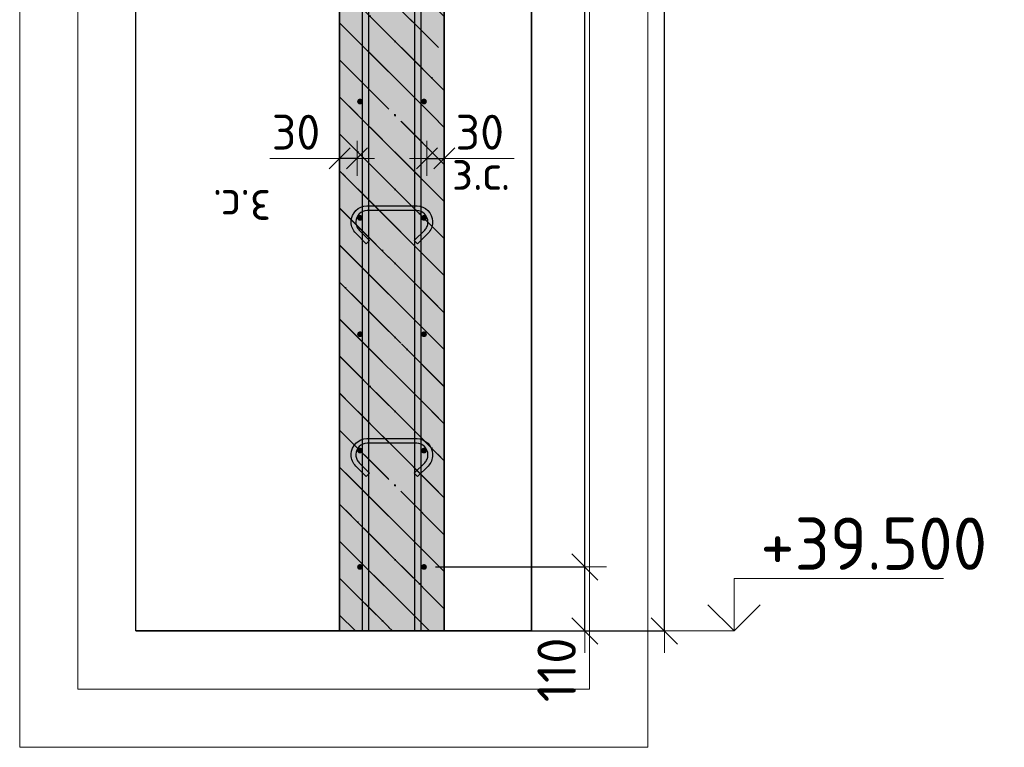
# Model space of a CAD drawing. Header units: millimetres. Extents: x 5077 to 50019, y 6526 to 90933.
# Tile 41 of 60: x 48326 to 50019, y 22619 to 23869. Entities that reach past the tile are written whole.
import ezdxf

# ---------------------------------------------------------------- set-up
doc = ezdxf.new("R2010")
doc.units = ezdxf.units.MM
doc.header["$PDMODE"] = 65
doc.linetypes.add('______11', pattern=[150, 120, -15, 0, -15])
doc.linetypes.add('______5', pattern=[330, 240, -30, 30, -30])
for name, color, linetype, lineweight in [('Standard', 7, 'Continuous', 25), ('Арм.стержн. вертикальными 1', 22, 'Continuous', 35), ('Арм.стержн.горизонт. 1', 180, 'Continuous', 35), ('Высотная отметки_ общее', 7, 'Continuous', 13), ('Размерная линия_ общее', 7, 'Continuous', 13), ('Размерная линия_ общее_1', 7, 'Continuous', 13)]:
    doc.layers.add(name, color=color, linetype=linetype, lineweight=lineweight)
doc.layers.add('Арм.стержн.Стяжки', color=7, linetype='Continuous', lineweight=35, true_color=0x501e0f)
doc.styles.add('ISOCPEUR', font='ISOCPEUR')
doc.dimstyles.new('DIMSTYLE_3', dxfattribs={"dimtxt": 66, "dimasz": 75, "dimexe": 0, "dimexo": 0, "dimgap": 33, "dimtad": 2, "dimdec": 0, "dimrnd": 5, "dimzin": 12, "dimdsep": 46, "dimtxsty": 'ISOCPEUR', "dimblk1": 'ALL_ML_STRICH', "dimblk2": 'ALL_ML_STRICH', "dimsah": 1, "dimcen": 0, "dimclrd": 7, "dimclre": 256, "dimclrt": 7, "dimadec": 0, "dimazin": 0, "dimtfac": 1, "dimtdec": 0, "dimtix": 1, "dimtmove": 2, "dimatfit": 3, "dimfxl": 0, "dimtvp": 1.2, "dimtzin": 0, "dimlwd": 0, "dimlwe": -3, "dimarcsym": 0})
doc.dimstyles.new('DIMSTYLE_8', dxfattribs={"dimtxt": 60, "dimasz": 60, "dimexe": 0, "dimexo": 0.001, "dimgap": 30, "dimtad": 2, "dimdec": 0, "dimrnd": 5, "dimzin": 12, "dimdsep": 46, "dimtxsty": 'ISOCPEUR', "dimblk1": 'ALL_ML_STRICH', "dimblk2": 'ALL_ML_STRICH', "dimsah": 1, "dimcen": 0, "dimse1": 1, "dimse2": 1, "dimclrd": 7, "dimclre": 256, "dimclrt": 7, "dimadec": 0, "dimazin": 0, "dimtfac": 1, "dimtdec": 0, "dimtix": 1, "dimtmove": 2, "dimatfit": 3, "dimfxl": 0, "dimtvp": 1.2, "dimtzin": 0, "dimlwd": 0, "dimlwe": -3, "dimarcsym": 0})
doc.dimstyles.new('DIMSTYLE_9', dxfattribs={"dimtxt": 66, "dimasz": 75, "dimexe": 0, "dimexo": 0, "dimgap": 33, "dimtad": 2, "dimdec": 0, "dimrnd": 5, "dimzin": 12, "dimdsep": 46, "dimtxsty": 'ISOCPEUR', "dimblk1": 'ALL_ML_STRICH', "dimblk2": 'ALL_ML_STRICH', "dimsah": 1, "dimcen": 0, "dimclrd": 7, "dimclre": 256, "dimclrt": 7, "dimadec": 0, "dimazin": 0, "dimtfac": 1, "dimtdec": 0, "dimtix": 1, "dimtmove": 2, "dimatfit": 3, "dimfxl": 0, "dimtzin": 0, "dimlwd": 0, "dimlwe": -3, "dimarcsym": 0})

# ---------------------------------------------------------------- blocks, each defined once
blk = doc.blocks.new('ALL_ML_STRICH')
at = {"color": 0, "linetype": 'ByBlock', "lineweight": -2}
for p, q in [((0, -0.5), (0, 0.5)), ((-0.3, -0.3), (0.3, 0.3)), ((-1, 0), (0.5, 0))]:
    blk.add_line(p, q, dxfattribs=at)
blk = doc.blocks.new('*D193')
at = {"layer": 'DEFPOINTS', "color": 7, "linetype": 'Continuous', "lineweight": 13, "transparency": 33554687}
for p in [(49026, 23631.1), (49026, 23622.3), (49056, 23622.3)]:
    blk.add_point(p, dxfattribs=at)
at = {"layer": 'Размерная линия_ общее_1', "color": 7, "linetype": 'Continuous', "lineweight": -2, "transparency": 33554687}
blk.add_line((49026, 23631.1), (49056, 23631.1), dxfattribs=at)
at = {"layer": 'Размерная линия_ общее_1', "color": 7, "linetype": 'Continuous', "lineweight": 13, "transparency": 33554687, "xscale": 60, "yscale": 60, "zscale": 60, "rotation": 180}
blk.add_blockref('ALL_ML_STRICH', (49026, 23631.1), dxfattribs=at)
at = {"layer": 'Размерная линия_ общее_1', "color": 7, "linetype": 'Continuous', "lineweight": 13, "transparency": 33554687, "xscale": 60, "yscale": 60, "zscale": 60}
blk.add_blockref('ALL_ML_STRICH', (49056, 23631.1), dxfattribs=at)
at = {"layer": 'Размерная линия_ общее_1', "color": 7, "linetype": 'Continuous', "lineweight": 13, "transparency": 33554687, "insert": (49117, 23676.1), "char_height": 60, "width": 120, "attachment_point": 5, "style": 'ISOCPEUR'}
blk.add_mtext('\\A1;{30}', dxfattribs=at)
at = {"layer": 'Размерная линия_ общее_1', "color": 7, "linetype": 'Continuous', "lineweight": 13, "transparency": 33554687, "insert": (49069.1, 23636.9), "char_height": 60, "width": 3, "attachment_point": 1, "line_spacing_factor": 0.60241, "style": 'ISOCPEUR'}
blk.add_mtext('з.с.', dxfattribs=at)
blk = doc.blocks.new('*D194')
at = {"layer": 'DEFPOINTS', "color": 7, "linetype": 'Continuous', "lineweight": 13, "transparency": 33554687}
for p in [(48876, 23622.3), (48906, 23631.1), (48906, 23622.3)]:
    blk.add_point(p, dxfattribs=at)
at = {"layer": 'Размерная линия_ общее_1', "color": 7, "linetype": 'Continuous', "lineweight": -2, "transparency": 33554687}
blk.add_line((48906, 23631.1), (48876, 23631.1), dxfattribs=at)
at = {"layer": 'Размерная линия_ общее_1', "color": 7, "linetype": 'Continuous', "lineweight": 13, "transparency": 33554687, "xscale": 60, "yscale": 60, "zscale": 60}
for p, rotation in [((48906, 23631.1), 360), ((48876, 23631.1), 180)]:
    blk.add_blockref('ALL_ML_STRICH', p, dxfattribs=dict(at, rotation=rotation))
at = {"layer": 'Размерная линия_ общее_1', "color": 7, "linetype": 'Continuous', "lineweight": 13, "transparency": 33554687, "insert": (48801, 23676.1), "char_height": 60, "width": 120, "attachment_point": 5, "style": 'ISOCPEUR'}
blk.add_mtext('\\A1;{30}', dxfattribs=at)
at = {"layer": 'Размерная линия_ общее_1', "color": 7, "linetype": 'Continuous', "lineweight": 13, "transparency": 33554687, "insert": (48758, 23516.9), "char_height": 60, "width": 3, "attachment_point": 1, "rotation": 180, "line_spacing_factor": 0.60241, "style": 'ISOCPEUR'}
blk.add_mtext('з.с.', dxfattribs=at)
blk = doc.blocks.new('*D319')
at = {"layer": 'DEFPOINTS', "color": 7, "linetype": 'Continuous', "lineweight": 13, "transparency": 33554687}
for p in [(49056, 27218.8), (49056, 22818.8), (49434.4, 22818.8)]:
    blk.add_point(p, dxfattribs=at)
at = {"layer": 'Размерная линия_ общее', "color": 253, "linetype": 'Continuous', "lineweight": -2, "true_color": 0xa0a0a0, "transparency": 33554687}
for p, q in [((49076, 27218.8), (49434.4, 27218.8)), ((49076, 22818.8), (49434.4, 22818.8))]:
    blk.add_line(p, q, dxfattribs=at)
at = {"layer": 'Размерная линия_ общее', "color": 7, "linetype": 'Continuous', "lineweight": -2, "transparency": 33554687}
blk.add_line((49434.4, 22818.8), (49434.4, 27218.8), dxfattribs=at)
at = {"layer": 'Размерная линия_ общее', "color": 7, "linetype": 'Continuous', "lineweight": 13, "transparency": 33554687, "xscale": 75, "yscale": 75, "zscale": 75}
for p, rotation in [((49434.4, 27218.8), 90), ((49434.4, 22818.8), 270)]:
    blk.add_blockref('ALL_ML_STRICH', p, dxfattribs=dict(at, rotation=rotation))
at = {"layer": 'Размерная линия_ общее', "color": 7, "linetype": 'Continuous', "lineweight": 13, "transparency": 33554687, "insert": (49386.4, 25015.5), "char_height": 66, "width": 264, "attachment_point": 5, "rotation": 90, "style": 'ISOCPEUR'}
blk.add_mtext('\\A1;{4400}', dxfattribs=at)
blk = doc.blocks.new('*D323')
at = {"layer": 'DEFPOINTS', "color": 7, "linetype": 'Continuous', "lineweight": 13, "transparency": 33554687}
for p in [(49021, 22928.8), (49056, 22818.8), (49297.5, 22818.8)]:
    blk.add_point(p, dxfattribs=at)
at = {"layer": 'Размерная линия_ общее', "color": 253, "linetype": 'Continuous', "lineweight": -2, "true_color": 0xa0a0a0, "transparency": 33554687}
for p, q in [((49041, 22928.8), (49297.5, 22928.8)), ((49076, 22818.8), (49297.5, 22818.8))]:
    blk.add_line(p, q, dxfattribs=at)
at = {"layer": 'Размерная линия_ общее', "color": 7, "linetype": 'Continuous', "lineweight": -2, "transparency": 33554687}
blk.add_line((49297.5, 22818.8), (49297.5, 22928.8), dxfattribs=at)
at = {"layer": 'Размерная линия_ общее', "color": 7, "linetype": 'Continuous', "lineweight": 13, "transparency": 33554687, "xscale": 75, "yscale": 75, "zscale": 75}
for p, rotation in [((49297.5, 22928.8), 90), ((49297.5, 22818.8), 270)]:
    blk.add_blockref('ALL_ML_STRICH', p, dxfattribs=dict(at, rotation=rotation))
at = {"layer": 'Размерная линия_ общее', "color": 7, "linetype": 'Continuous', "lineweight": 13, "transparency": 33554687, "insert": (49249.1, 22751.9), "char_height": 66, "width": 198, "attachment_point": 5, "rotation": 90, "style": 'ISOCPEUR'}
blk.add_mtext('\\A1;{110}', dxfattribs=at)
blk = doc.blocks.new('*D324')
at = {"layer": 'DEFPOINTS', "color": 7, "linetype": 'Continuous', "lineweight": 13, "transparency": 33554687}
for p in [(49021, 27128.8), (49021, 22928.8), (49297.5, 22928.8)]:
    blk.add_point(p, dxfattribs=at)
at = {"layer": 'Размерная линия_ общее', "color": 253, "linetype": 'Continuous', "lineweight": -2, "true_color": 0xa0a0a0, "transparency": 33554687}
for p, q in [((49041, 27128.8), (49297.5, 27128.8)), ((49041, 22928.8), (49297.5, 22928.8))]:
    blk.add_line(p, q, dxfattribs=at)
at = {"layer": 'Размерная линия_ общее', "color": 7, "linetype": 'Continuous', "lineweight": -2, "transparency": 33554687}
blk.add_line((49297.5, 22928.8), (49297.5, 27128.8), dxfattribs=at)
at = {"layer": 'Размерная линия_ общее', "color": 7, "linetype": 'Continuous', "lineweight": 13, "transparency": 33554687, "xscale": 75, "yscale": 75, "zscale": 75}
for p, rotation in [((49297.5, 27128.8), 90), ((49297.5, 22928.8), 270)]:
    blk.add_blockref('ALL_ML_STRICH', p, dxfattribs=dict(at, rotation=rotation))
at = {"layer": 'Размерная линия_ общее', "color": 7, "linetype": 'Continuous', "lineweight": 13, "transparency": 33554687, "insert": (49216.5, 24803.8), "char_height": 66, "width": 3.3, "attachment_point": 1, "rotation": 90, "line_spacing_factor": 0.60241, "style": 'ISOCPEUR'}
blk.add_mtext('\\W0.91;21х200=4200', dxfattribs=at)
blk = doc.blocks.new('COMPLEX_ELEVATIONDIM_9')
at = {"layer": 'Высотная отметки_ общее', "color": 7, "linetype": 'Continuous', "lineweight": 13, "transparency": 33554687}
for p, q in [((49554.4, 22818.8), (49554.4, 22908.8)), ((49554.4, 22908.8), (49914.4, 22908.8)), ((49554.4, 22818.8), (49509.4, 22863.8)), ((49554.4, 22818.8), (49599.4, 22863.8)), ((49554.4, 22818.8), (49554.4, 22818.8)), ((49554.4, 22818.8), (49554.4, 22818.8)), ((49554.4, 22818.8), (49554.4, 22818.8)), ((49554.4, 22818.8), (49554.4, 22818.8))]:
    blk.add_line(p, q, dxfattribs=at)
blk.add_lwpolyline([(49554.4, 22818.8), (49494.4, 22818.8), (49494.4, 22818.8), (49448.3, 22818.8)], dxfattribs=at)
at = {"layer": 'Высотная отметки_ общее', "color": 7, "linetype": 'Continuous', "lineweight": 13, "transparency": 33554687, "insert": (49599.4, 22923.8), "char_height": 90, "width": 447.716, "attachment_point": 7, "style": 'ISOCPEUR'}
blk.add_mtext('\\W0.96;+39.500', dxfattribs=at)

msp = doc.modelspace()

# ---------------------------------------------------------------- hatches: boundary and pattern name
at = {"layer": 'Standard', "linetype": 'Continuous', "lineweight": 35, "transparency": 33554687}
h = msp.add_hatch(dxfattribs=at)
h.set_pattern_fill('__________541', scale=30, angle=45, style=0, pattern_type=2)
h.set_pattern_definition([(135, (0, 0), (-63.63961, -63.63961), [120, -15, 0, -15]), (135, (-31.82, -31.82), (-63.63961, -63.63961), [240, -30, 30, -30])])
h.paths.add_polyline_path([(49056, 27218.8), (48876, 27218.8), (48876, 22818.8), (49056, 22818.8)], flags=0)
at = {"layer": 'Standard', "linetype": 'Continuous', "lineweight": 35, "true_color": 0xc7c7c7, "transparency": 33554687}
msp.add_hatch(color=9, dxfattribs=at).paths.add_polyline_path([(49056, 27218.8), (48876, 27218.8), (48876, 22818.8), (49056, 22818.8)])
at = {"layer": 'Арм.стержн.горизонт. 1', "linetype": 'Continuous', "lineweight": 50, "transparency": 33554687}
for points in [[(48916, 23728.8), (48915.7, 23730.7), (48914.6, 23732.3), (48913, 23733.4), (48911, 23733.8), (48909.1, 23733.4), (48907.5, 23732.3), (48906.4, 23730.7), (48906, 23728.8), (48906.4, 23726.8), (48907.5, 23725.2), (48909.1, 23724.1), (48911, 23723.8), (48913, 23724.1), (48914.6, 23725.2), (48915.7, 23726.8)], [(49026, 23728.8), (49025.7, 23730.7), (49024.6, 23732.3), (49023, 23733.4), (49021, 23733.8), (49019.1, 23733.4), (49017.5, 23732.3), (49016.4, 23730.7), (49016, 23728.8), (49016.4, 23726.8), (49017.5, 23725.2), (49019.1, 23724.1), (49021, 23723.8), (49023, 23724.1), (49024.6, 23725.2), (49025.7, 23726.8)], [(48916, 23528.8), (48915.7, 23530.7), (48914.6, 23532.3), (48913, 23533.4), (48911, 23533.8), (48909.1, 23533.4), (48907.5, 23532.3), (48906.4, 23530.7), (48906, 23528.8), (48906.4, 23526.8), (48907.5, 23525.2), (48909.1, 23524.1), (48911, 23523.8), (48913, 23524.1), (48914.6, 23525.2), (48915.7, 23526.8)], [(49026, 23528.8), (49025.7, 23530.7), (49024.6, 23532.3), (49023, 23533.4), (49021, 23533.8), (49019.1, 23533.4), (49017.5, 23532.3), (49016.4, 23530.7), (49016, 23528.8), (49016.4, 23526.8), (49017.5, 23525.2), (49019.1, 23524.1), (49021, 23523.8), (49023, 23524.1), (49024.6, 23525.2), (49025.7, 23526.8)], [(48916, 23328.8), (48915.7, 23330.7), (48914.6, 23332.3), (48913, 23333.4), (48911, 23333.8), (48909.1, 23333.4), (48907.5, 23332.3), (48906.4, 23330.7), (48906, 23328.8), (48906.4, 23326.8), (48907.5, 23325.2), (48909.1, 23324.1), (48911, 23323.8), (48913, 23324.1), (48914.6, 23325.2), (48915.7, 23326.8)], [(49026, 23328.8), (49025.7, 23330.7), (49024.6, 23332.3), (49023, 23333.4), (49021, 23333.8), (49019.1, 23333.4), (49017.5, 23332.3), (49016.4, 23330.7), (49016, 23328.8), (49016.4, 23326.8), (49017.5, 23325.2), (49019.1, 23324.1), (49021, 23323.8), (49023, 23324.1), (49024.6, 23325.2), (49025.7, 23326.8)], [(48916, 23128.8), (48915.7, 23130.7), (48914.6, 23132.3), (48913, 23133.4), (48911, 23133.8), (48909.1, 23133.4), (48907.5, 23132.3), (48906.4, 23130.7), (48906, 23128.8), (48906.4, 23126.8), (48907.5, 23125.2), (48909.1, 23124.1), (48911, 23123.8), (48913, 23124.1), (48914.6, 23125.2), (48915.7, 23126.8)], [(49026, 23128.8), (49025.7, 23130.7), (49024.6, 23132.3), (49023, 23133.4), (49021, 23133.8), (49019.1, 23133.4), (49017.5, 23132.3), (49016.4, 23130.7), (49016, 23128.8), (49016.4, 23126.8), (49017.5, 23125.2), (49019.1, 23124.1), (49021, 23123.8), (49023, 23124.1), (49024.6, 23125.2), (49025.7, 23126.8)], [(48916, 22928.8), (48915.7, 22930.7), (48914.6, 22932.3), (48913, 22933.4), (48911, 22933.8), (48909.1, 22933.4), (48907.5, 22932.3), (48906.4, 22930.7), (48906, 22928.8), (48906.4, 22926.8), (48907.5, 22925.2), (48909.1, 22924.1), (48911, 22923.8), (48913, 22924.1), (48914.6, 22925.2), (48915.7, 22926.8)], [(49026, 22928.8), (49025.7, 22930.7), (49024.6, 22932.3), (49023, 22933.4), (49021, 22933.8), (49019.1, 22933.4), (49017.5, 22932.3), (49016.4, 22930.7), (49016, 22928.8), (49016.4, 22926.8), (49017.5, 22925.2), (49019.1, 22924.1), (49021, 22923.8), (49023, 22924.1), (49024.6, 22925.2), (49025.7, 22926.8)]]:
    msp.add_hatch(color=4, dxfattribs=at).paths.add_polyline_path(points)

# ---------------------------------------------------------------- linework, layer by layer
at = {"layer": 'Standard', "color": 52, "linetype": 'Continuous', "lineweight": 13, "transparency": 33554687}
for p, q in [((48525.8, 22818.8), (48525.8, 27524.1)), ((48525.8, 22818.8), (48525.8, 27524.1)), ((49205.8, 22818.8), (49205.8, 27524.1)), ((49205.8, 27524.1), (49205.8, 22818.8)), ((48525.8, 22818.8), (49205.8, 22818.8)), ((49205.8, 22818.8), (48525.8, 22818.8))]:
    msp.add_line(p, q, dxfattribs=at)
at = {"layer": 'Standard', "color": 52, "linetype": 'Continuous', "lineweight": -3, "transparency": 33554687}
for p, q in [((48525.8, 22818.8), (48525.8, 27524.1)), ((48525.8, 22818.8), (48525.8, 27524.1)), ((49205.8, 22818.8), (49205.8, 27524.1)), ((49205.8, 27524.1), (49205.8, 22818.8)), ((48525.8, 22818.8), (49205.8, 22818.8)), ((49205.8, 22818.8), (48525.8, 22818.8))]:
    msp.add_line(p, q, dxfattribs=at)
at = {"layer": 'Standard', "color": 7, "linetype": 'Continuous', "lineweight": 35, "transparency": 33554687}
for p, q in [((48876, 27218.8), (48876, 22818.8)), ((48876, 27218.8), (48876, 22818.8)), ((49056, 22818.8), (49056, 27218.8)), ((49056, 22818.8), (49056, 27218.8)), ((48876, 22818.8), (49056, 22818.8)), ((48876, 22818.8), (49056, 22818.8))]:
    msp.add_line(p, q, dxfattribs=at)
at = {"layer": 'Standard', "color": 253, "linetype": '______5', "lineweight": 35, "true_color": 0xababab, "transparency": 33554687}
for p, q in [((48876, 23991.3), (49056, 23811.3)), ((48876, 23864), (49056, 23684)), ((48876, 23736.7), (49056, 23556.7)), ((48876, 23609.5), (49056, 23429.5)), ((48876, 23482.2), (49056, 23302.2)), ((48876, 23354.9), (49056, 23174.9)), ((48876, 23227.6), (49056, 23047.6)), ((48876, 23100.4), (49056, 22920.4)), ((48876, 22973.1), (49030.4, 22818.8)), ((48876, 22845.8), (48903.1, 22818.8))]:
    msp.add_line(p, q, dxfattribs=at)
at = {"layer": 'Standard', "color": 253, "linetype": '______11', "lineweight": 35, "true_color": 0xababab, "transparency": 33554687}
for p, q in [((48876, 23927.7), (49056, 23747.7)), ((48876, 23800.4), (49056, 23620.4)), ((48876, 23673.1), (49056, 23493.1)), ((48876, 23545.8), (49056, 23365.8)), ((48876, 23418.6), (49056, 23238.6)), ((48876, 23291.3), (49056, 23111.3)), ((48876, 23164), (49056, 22984)), ((48876, 23036.7), (49056, 22856.7)), ((48876, 22909.4), (48966.7, 22818.8))]:
    msp.add_line(p, q, dxfattribs=at)
at = {"layer": 'Standard', "color": 7, "linetype": 'Continuous', "lineweight": 13, "transparency": 33554687}
for p, q in [((48876, 23631.1), (48756, 23631.1)), ((49056, 23631.1), (49176, 23631.1))]:
    msp.add_line(p, q, dxfattribs=at)
for points in [[(48325.8, 22618.8), (49405.8, 22618.8), (49405.8, 27724.1), (48325.8, 27724.1), (48325.8, 22618.8)], [(48425.8, 22718.8), (49305.8, 22718.8), (49305.8, 27624.1), (48425.8, 27624.1), (48425.8, 22718.8)]]:
    msp.add_lwpolyline(points, dxfattribs=at)
at = {"layer": 'Арм.стержн. вертикальными 1', "color": 4, "linetype": 'Continuous', "lineweight": 25, "transparency": 33554687}
for points in [[(49005.5, 22818.8), (49005.5, 27339.7), (49004.9, 27344.2), (49003.4, 27348.8), (49001, 27353), (48998.2, 27356.4), (48994.8, 27359.3), (48990.6, 27361.6), (48986, 27363.1), (48981.5, 27363.8), (48705.5, 27363.8), (48705.5, 27373.8), (48982.2, 27373.8), (48988.3, 27372.9), (48994.6, 27370.8), (49000.5, 27367.5), (49005.3, 27363.5), (49009.3, 27358.7), (49012.6, 27352.9), (49014.7, 27346.5), (49015.5, 27340.4), (49015.5, 22818.8), (49005.5, 22818.8)], [(48915.5, 22818.8), (48915.5, 27259.7), (48914.9, 27264.2), (48913.4, 27268.8), (48911, 27273), (48908.2, 27276.4), (48904.8, 27279.3), (48900.6, 27281.6), (48896, 27283.1), (48891.5, 27283.8), (48535.5, 27283.8), (48535.5, 27293.8), (48892.2, 27293.8), (48898.3, 27292.9), (48904.6, 27290.8), (48910.5, 27287.5), (48915.3, 27283.5), (48919.3, 27278.7), (48922.6, 27272.9), (48924.7, 27266.5), (48925.5, 27260.4), (48925.5, 22818.8), (48915.5, 22818.8)]]:
    msp.add_lwpolyline(points, dxfattribs=at)
at = {"layer": 'Арм.стержн.горизонт. 1', "color": 52, "linetype": 'Continuous', "lineweight": 35, "transparency": 33554687}
for p, q in [((48876, 22818.8), (48876, 22818.8)), ((49056, 22818.8), (49056, 22818.8))]:
    msp.add_line(p, q, dxfattribs=at)
at = {"layer": 'Арм.стержн.Стяжки', "color": 40, "linetype": 'Continuous', "lineweight": 25, "transparency": 33554687}
for points in [[(48921.7, 23484.2), (48903.6, 23502.3), (48901.9, 23504.2), (48900.4, 23506.3), (48899.1, 23508.6), (48898, 23510.9), (48897.1, 23513.3), (48896.5, 23515.9), (48896, 23518.4), (48895.9, 23521), (48895.9, 23523), (48896.6, 23527.8), (48898.2, 23532.9), (48900.8, 23537.6), (48904.1, 23541.4), (48907.9, 23544.7), (48912.6, 23547.3), (48917.7, 23548.9), (48922.5, 23549.6), (49009.2, 23549.6), (49014.1, 23548.9), (49019.2, 23547.3), (49023.8, 23544.7), (49027.7, 23541.4), (49030.9, 23537.6), (49033.5, 23532.9), (49035.2, 23527.8), (49035.9, 23523), (49035.9, 23521), (49035.7, 23518.4), (49035.3, 23515.9), (49034.6, 23513.3), (49033.7, 23510.9), (49032.7, 23508.6), (49031.3, 23506.3), (49029.8, 23504.2), (49028.1, 23502.3), (49010.1, 23484.2), (49004.4, 23489.9), (49022.3, 23507.8), (49023.5, 23509.2), (49024.6, 23510.7), (49025.6, 23512.3), (49026.3, 23514), (49027, 23515.7), (49027.4, 23517.5), (49027.7, 23519.4), (49027.9, 23521.2), (49027.9, 23522.4), (49027.4, 23526), (49026.2, 23529.7), (49024.3, 23533), (49022, 23535.8), (49019.3, 23538), (49015.9, 23539.9), (49012.3, 23541.1), (49008.6, 23541.6), (48923.1, 23541.6), (48919.5, 23541.1), (48915.8, 23539.9), (48912.5, 23538), (48909.7, 23535.8), (48907.5, 23533), (48905.6, 23529.7), (48904.4, 23526), (48903.9, 23522.4), (48903.9, 23521.2), (48904, 23519.4), (48904.3, 23517.5), (48904.8, 23515.7), (48905.4, 23514), (48906.2, 23512.3), (48907.1, 23510.7), (48908.2, 23509.2), (48909.5, 23507.8), (48927.3, 23489.9), (48921.7, 23484.2)], [(48921.7, 23084.2), (48903.6, 23102.3), (48901.9, 23104.2), (48900.4, 23106.3), (48899.1, 23108.6), (48898, 23110.9), (48897.1, 23113.3), (48896.5, 23115.9), (48896, 23118.4), (48895.9, 23121), (48895.9, 23123), (48896.6, 23127.8), (48898.2, 23132.9), (48900.8, 23137.6), (48904.1, 23141.4), (48907.9, 23144.7), (48912.6, 23147.3), (48917.7, 23148.9), (48922.5, 23149.6), (49009.2, 23149.6), (49014.1, 23148.9), (49019.2, 23147.3), (49023.8, 23144.7), (49027.7, 23141.4), (49030.9, 23137.6), (49033.5, 23132.9), (49035.2, 23127.8), (49035.9, 23123), (49035.9, 23121), (49035.7, 23118.4), (49035.3, 23115.9), (49034.6, 23113.3), (49033.7, 23110.9), (49032.7, 23108.6), (49031.3, 23106.3), (49029.8, 23104.2), (49028.1, 23102.3), (49010.1, 23084.2), (49004.4, 23089.9), (49022.3, 23107.8), (49023.5, 23109.2), (49024.6, 23110.7), (49025.6, 23112.3), (49026.3, 23114), (49027, 23115.7), (49027.4, 23117.5), (49027.7, 23119.4), (49027.9, 23121.2), (49027.9, 23122.4), (49027.4, 23126), (49026.2, 23129.7), (49024.3, 23133), (49022, 23135.8), (49019.3, 23138), (49015.9, 23139.9), (49012.3, 23141.1), (49008.6, 23141.6), (48923.1, 23141.6), (48919.5, 23141.1), (48915.8, 23139.9), (48912.5, 23138), (48909.7, 23135.8), (48907.5, 23133), (48905.6, 23129.7), (48904.4, 23126), (48903.9, 23122.4), (48903.9, 23121.2), (48904, 23119.4), (48904.3, 23117.5), (48904.8, 23115.7), (48905.4, 23114), (48906.2, 23112.3), (48907.1, 23110.7), (48908.2, 23109.2), (48909.5, 23107.8), (48927.3, 23089.9), (48921.7, 23084.2)]]:
    msp.add_lwpolyline(points, dxfattribs=at)

# ---------------------------------------------------------------- block references
at = {"layer": 'Высотная отметки_ общее', "color": 7, "linetype": 'Continuous', "lineweight": 13, "transparency": 33554687}
msp.add_blockref('COMPLEX_ELEVATIONDIM_9', (0, 0), dxfattribs=at)

# ---------------------------------------------------------------- dimensions: what is measured, and where the dimension line sits
at = {"layer": 'Размерная линия_ общее', "color": 7, "linetype": 'Continuous', "lineweight": 13, "transparency": 33554687}
for base, p2, dimstyle, picture, middle in [((49434.4, 27218.8), (49076, 27218.8), 'DIMSTYLE_9', '*D319', (49386.4, 25015.5)), ((49297.5, 22928.8), (49041, 22928.8), 'DIMSTYLE_3', '*D323', (49249.1, 22751.9))]:
    dim = msp.add_linear_dim(base=base, p1=(49076, 22818.8), p2=p2, angle=90, dimstyle=dimstyle, override={"dimpost": '<>', "dimclrd": 7, "dimclre": 253, "dimclrt": 7, "dimlwd": 0, "dimlwe": 65533}, dxfattribs=at)
    dim.commit()
    dim.dimension.update_dxf_attribs({"geometry": picture, "text_midpoint": middle, "dimtype": 160})
dim = msp.add_linear_dim(base=(49297.5, 27128.8), p1=(49041, 22928.8), p2=(49041, 27128.8), angle=90, text='\\W0.91;21х200=4200', dimstyle='DIMSTYLE_9', override={"dimpost": '<>', "dimclrd": 7, "dimclre": 253, "dimclrt": 7, "dimlwd": 0, "dimlwe": 65533}, dxfattribs=at)
dim.commit()
dim.dimension.update_dxf_attribs({"geometry": '*D324', "text_midpoint": (49264.5, 25028.8), "dimtype": 160})
at = {"layer": 'Размерная линия_ общее_1', "color": 7, "linetype": 'Continuous', "lineweight": 13, "transparency": 33554687}
dim = msp.add_linear_dim(base=(48876, 23631.1), p1=(48906, 23622.3), p2=(48876, 23622.3), angle=180, text='<>\\Xз.с.', dimstyle='DIMSTYLE_8', override={"dimpost": '<>', "dimclrd": 7, "dimclre": 253, "dimclrt": 7, "dimlwd": 0, "dimlwe": 65533}, dxfattribs=at)
dim.commit()
dim.dimension.update_dxf_attribs({"geometry": '*D194', "text_midpoint": (48801, 23676.1), "dimtype": 160})
dim = msp.add_linear_dim(base=(49056, 23631.1), p1=(49026, 23622.3), p2=(49056, 23622.3), text='<>\\Xз.с.', dimstyle='DIMSTYLE_8', override={"dimpost": '<>', "dimclrd": 7, "dimclre": 253, "dimclrt": 7, "dimlwd": 0, "dimlwe": 65533}, dxfattribs=at)
dim.commit()
dim.dimension.update_dxf_attribs({"geometry": '*D193', "text_midpoint": (49117, 23676.1), "dimtype": 160})

doc.saveas('drawing.dxf')
